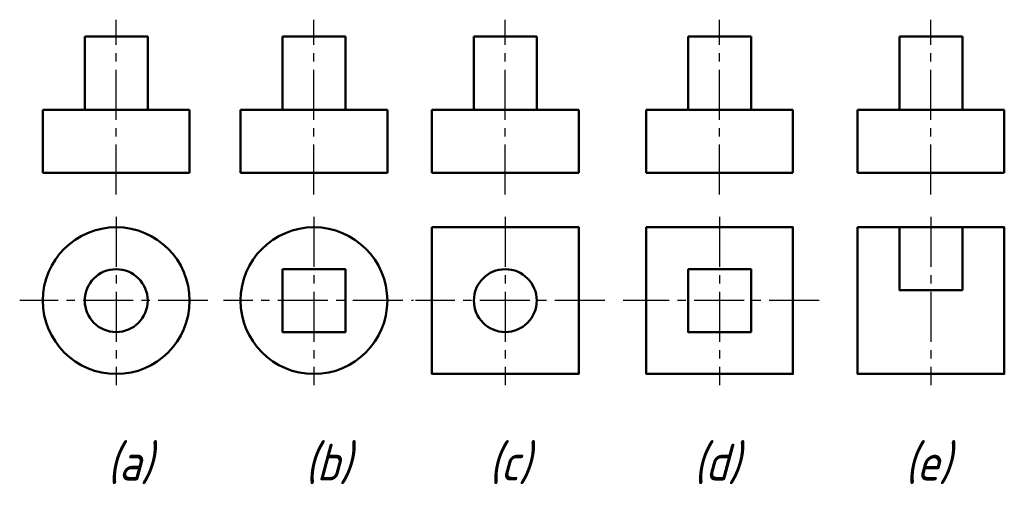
# Model space of a CAD drawing. Header units: millimetres. Extents: x 1110.9 to 1204.8, y 155.2 to 200.1.
import ezdxf

# ---------------------------------------------------------------- set-up
doc = ezdxf.new("R2010")
doc.units = ezdxf.units.MM
doc.header["$LTSCALE"] = 0.5
doc.linetypes.add('CENTER2', pattern=[28.575, 19.05, -3.175, 3.175, -3.175])
for name, color, linetype, lineweight in [('文字层', 227, 'Continuous', 20), ('点画线层', 3, 'CENTER2', 25), ('粗实线层', 7, 'Continuous', 50)]:
    doc.layers.add(name, color=color, linetype=linetype, lineweight=lineweight)
doc.styles.add('工程斜体', font='gbeitc.shx', dxfattribs={"bigfont": 'gbcbig.shx'})

# ---------------------------------------------------------------- blocks, each defined once
blk = doc.blocks.new('jk')
at = {"layer": '点画线层', "color": 7, "ltscale": 0.5}
for p, q in [((0, -15.084), (0, 1.603)), ((18.859, -15.084), (18.859, 1.603)), ((37.108, -15.084), (37.108, 1.603)), ((57.541, -15.084), (57.541, 1.603)), ((77.697, -15.084), (77.697, 1.603)), ((0, -17.222), (0, -33.275)), ((18.859, -17.222), (18.859, -33.275)), ((37.108, -17.222), (37.108, -33.275)), ((57.541, -17.222), (57.541, -33.275)), ((77.697, -17.222), (77.697, -33.275)), ((8.753, -25.204), (-9.204, -25.204)), ((27.322, -25.204), (10.219, -25.204)), ((28.343, -25.204), (28.177, -25.204)), ((46.592, -25.204), (28.543, -25.204)), ((67.026, -25.204), (48.337, -25.204))]:
    blk.add_line(p, q, dxfattribs=at)
at = {"layer": '粗实线层', "ltscale": 0.5}
for p, q in [((3, 0), (-3, 0)), ((-3, 0), (-3, -7)), ((3, -7), (3, 0)), ((21.859, 0), (15.859, 0)), ((15.859, 0), (15.859, -7)), ((21.859, -7), (21.859, 0)), ((40.108, 0), (34.108, 0)), ((34.108, 0), (34.108, -7)), ((40.108, -7), (40.108, 0)), ((60.541, 0), (54.541, 0)), ((54.541, 0), (54.541, -7)), ((60.541, -7), (60.541, 0)), ((80.697, 0), (74.697, 0)), ((74.697, 0), (74.697, -7)), ((80.697, -7), (80.697, 0)), ((-7, -13), (-7, -7)), ((-7, -7), (7, -7)), ((7, -7), (7, -13)), ((11.859, -13), (11.859, -7)), ((11.859, -7), (25.859, -7)), ((25.859, -7), (25.859, -13)), ((30.108, -13), (30.108, -7)), ((30.108, -7), (44.108, -7)), ((44.108, -7), (44.108, -13)), ((50.541, -13), (50.541, -7)), ((50.541, -7), (64.541, -7)), ((64.541, -7), (64.541, -13)), ((70.697, -13), (70.697, -7)), ((70.697, -7), (84.697, -7)), ((84.697, -7), (84.697, -13)), ((-7, -13), (7, -13)), ((11.859, -13), (25.859, -13)), ((30.108, -13), (44.108, -13)), ((50.541, -13), (64.541, -13)), ((70.697, -13), (84.697, -13))]:
    blk.add_line(p, q, dxfattribs=at)
for points in [[(30.108, -18.204), (30.108, -32.204), (44.108, -32.204), (44.108, -18.204)], [(50.541, -18.204), (50.541, -32.204), (64.541, -32.204), (64.541, -18.204)], [(70.697, -18.204), (70.697, -32.204), (84.697, -32.204), (84.697, -18.204)], [(74.697, -18.204), (74.697, -24.204), (80.697, -24.204), (80.697, -18.204)], [(15.859, -22.204), (15.859, -28.204), (21.859, -28.204), (21.859, -22.204)], [(54.541, -22.204), (54.541, -28.204), (60.541, -28.204), (60.541, -22.204)]]:
    blk.add_lwpolyline(points, close=True, dxfattribs=at)
for centre, radius in [((0, -25.204), 7), ((18.859, -25.204), 7), ((0, -25.204), 3), ((37.108, -25.204), 3)]:
    blk.add_circle(centre, radius, dxfattribs=at)
at = {"layer": '文字层', "color": 7, "ltscale": 0.5, "char_height": 3.5, "width": 5.95832, "attachment_point": 1, "style": '工程斜体'}
for s, insert in [('(a)', (-0.861, -38.869)), ('(b)', (17.998, -38.869)), ('(c)', (35.526, -38.869)), ('(d)', (55.058, -38.869)), ('(e)', (75.213, -38.869))]:
    blk.add_mtext(s, dxfattribs=dict(at, insert=insert))

msp = doc.modelspace()

# ---------------------------------------------------------------- block references
at = {"layer": '粗实线层'}
msp.add_blockref('jk', (1120.093, 198.51), dxfattribs=at)

doc.saveas('drawing.dxf')
